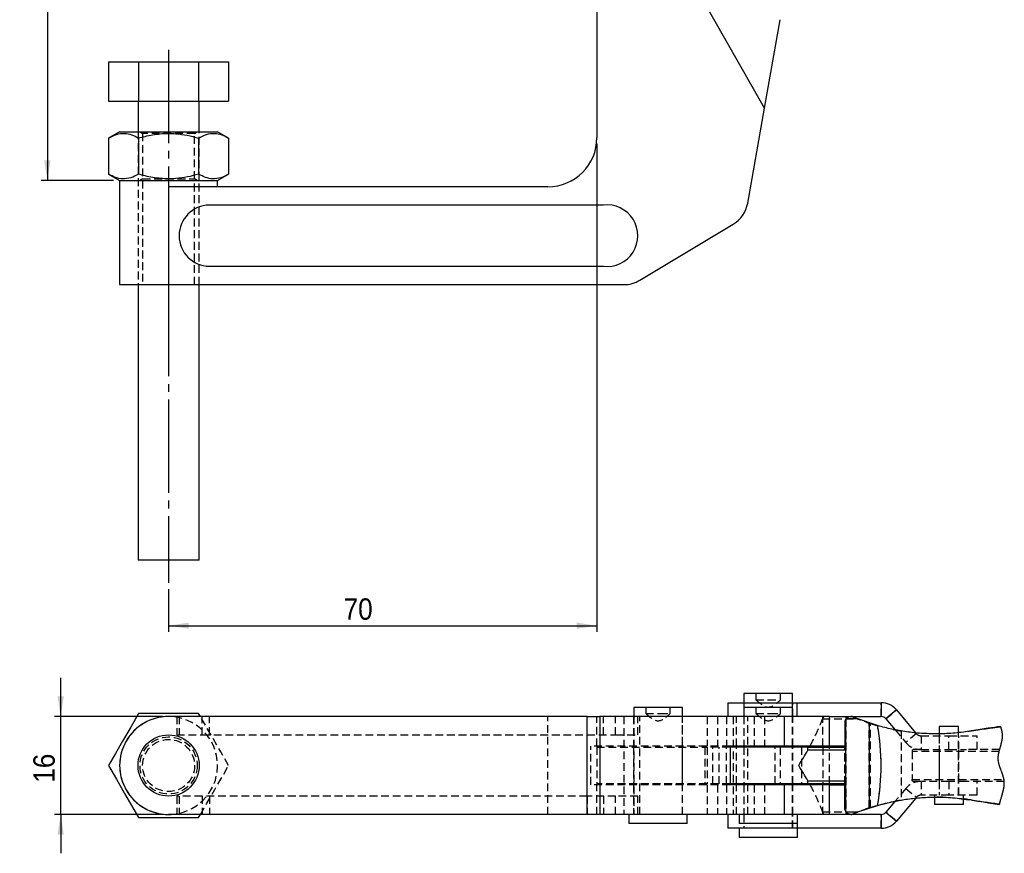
# Model space of a CAD drawing. Extents: x 33 to 398, y 17 to 289.
# Tile 1 of 3: x 33 to 194, y 17 to 154. Entities that reach past the tile are written whole.
import ezdxf

# ---------------------------------------------------------------- set-up
doc = ezdxf.new("R2010")
doc.units = 0
for name, pattern in [('SLD-MISTA-LONGA', [19.05, 15.24, -1.27, 1.27, -1.27]), ('SLD-SÓLIDA', [0]), ('SLD-TRACEJADA', [1.905, 1.27, -0.635])]:
    doc.linetypes.add(name, pattern=pattern)
doc.layers.get('0').update_dxf_attribs({"linetype": 'CONTINUOUS'})
doc.styles.add('SLDTEXTSTYLE0', font='GOTHIC.TTF', dxfattribs={"width": 0.913})
doc.dimstyles.new('SLDDIMSTYLE0', dxfattribs={"dimtxt": 3.5, "dimasz": 3.302, "dimexe": 0, "dimexo": 0.0625, "dimgap": 0.875, "dimtad": 1, "dimrnd": 1e-09, "dimzin": 12, "dimtxsty": 'SLDTEXTSTYLE0', "dimsah": 1, "dimcen": 0.09, "dimazin": 3, "dimtfac": 1, "dimtofl": 0, "dimtmove": 0, "dimatfit": 3, "dimtolj": 1, "dimtzin": 12})
doc.dimstyles.new('SLDDIMSTYLE2', dxfattribs={"dimtxt": 3.5, "dimasz": 3.302, "dimexe": 0, "dimexo": 0.0625, "dimgap": 0.875, "dimtad": 1, "dimdec": 3, "dimrnd": 1e-09, "dimzin": 12, "dimtxsty": 'SLDTEXTSTYLE0', "dimsah": 1, "dimcen": 0.09, "dimazin": 3, "dimtfac": 1, "dimtdec": 3, "dimtofl": 0, "dimtmove": 0, "dimatfit": 3, "dimtolj": 1, "dimtzin": 12})
doc.dimstyles.new('SLDDIMSTYLE3', dxfattribs={"dimtxt": 3.5, "dimasz": 3.302, "dimexe": 0, "dimexo": 0.0625, "dimgap": 0.875, "dimtad": 1, "dimrnd": 1e-09, "dimzin": 12, "dimtxsty": 'SLDTEXTSTYLE0', "dimsah": 1, "dimcen": 0.09, "dimazin": 3, "dimtfac": 1, "dimtmove": 0, "dimatfit": 3, "dimtolj": 1, "dimtzin": 12})

# ---------------------------------------------------------------- blocks, each defined once
blk = doc.blocks.new('*D1')
for p, q in [((48.49, 212.3), (36.67, 212.3)), ((37.67, 212.3), (37.67, 127.3)), ((48.49, 127.3), (36.67, 127.3))]:
    blk.add_line(p, q)
for points in [[(37.67, 212.3), (37.17, 209), (38.18, 209)], [(37.67, 127.3), (38.18, 130.61), (37.17, 130.61)]]:
    blk.add_solid(points)
at = {"insert": (33.2, 167.67, 0.1), "char_height": 3.5, "attachment_point": 1, "rotation": 90, "style": 'SLDTEXTSTYLE0'}
blk.add_mtext('85', dxfattribs=at)
blk = doc.blocks.new('*D3')
for p, q in [((127.49, 133.3), (127.49, 53.57)), ((57.49, 60.57), (57.49, 53.57)), ((57.49, 54.57), (127.49, 54.57))]:
    blk.add_line(p, q)
for points in [[(57.49, 54.57), (60.79, 54.07), (60.79, 55.08)], [(127.49, 54.57), (124.19, 55.08), (124.19, 54.07)]]:
    blk.add_solid(points)
at = {"insert": (86.09, 59.04, 0.1), "char_height": 3.5, "attachment_point": 1, "style": 'SLDTEXTSTYLE0'}
blk.add_mtext('70', dxfattribs=at)
blk = doc.blocks.new('*D9')
for p, q in [((39.85, 39.73), (39.85, 46.08)), ((56.49, 39.73), (38.85, 39.73)), ((39.85, 23.73), (39.85, 39.73)), ((56.49, 23.73), (38.85, 23.73)), ((39.85, 23.73), (39.85, 17.38))]:
    blk.add_line(p, q)
for points in [[(39.85, 39.73), (40.36, 43.03), (39.34, 43.03)], [(39.85, 23.73), (39.34, 20.43), (40.36, 20.43)]]:
    blk.add_solid(points)
at = {"insert": (35.38, 28.91, 3.6), "char_height": 3.5, "attachment_point": 1, "rotation": 90, "style": 'SLDTEXTSTYLE0'}
blk.add_mtext('16', dxfattribs=at)

msp = doc.modelspace()

# ---------------------------------------------------------------- linework, layer by layer
at = {"color": 7, "linetype": 'SLD-SÓLIDA'}
for p, q in [((127.4896, 187.3036), (127.4896, 134.3036)), ((154.8726, 139.1478), (127.4896, 187.3036)), ((154.8726, 139.1478), (157.4211, 153.6009)), ((47.6746, 146.7036), (47.6746, 140.3036)), ((47.6746, 146.7036), (52.5821, 146.7036)), ((52.5821, 146.7036), (52.5821, 140.3036)), ((52.5821, 146.7036), (62.397, 146.7036)), ((62.397, 146.7036), (62.397, 140.3036)), ((62.397, 146.7036), (67.3045, 146.7036)), ((67.3045, 146.7036), (67.3045, 140.3036)), ((47.6746, 140.3036), (52.5821, 140.3036)), ((52.4896, 140.3036), (52.4896, 135.3036)), ((52.5821, 140.3036), (62.397, 140.3036)), ((62.397, 140.3036), (67.3045, 140.3036)), ((62.4896, 135.3036), (62.4896, 140.3036)), ((152.1362, 123.6286), (154.8726, 139.1478)), ((49.4896, 135.3036), (47.6746, 134.2557)), ((49.4896, 135.3036), (65.4896, 135.3036)), ((67.3045, 134.2557), (65.4896, 135.3036)), ((47.6746, 134.2557), (47.6746, 128.3515)), ((52.5821, 134.2557), (52.5821, 128.3515)), ((62.397, 134.2557), (62.397, 128.3515)), ((67.3045, 134.2557), (67.3045, 128.3515)), ((47.6746, 128.3515), (49.4896, 127.3036)), ((49.4896, 127.3036), (49.4896, 110.3036)), ((49.4896, 127.3036), (65.4896, 127.3036)), ((49.4896, 127.3036), (57.4896, 127.3036)), ((57.4896, 127.3036), (65.4896, 127.3036)), ((65.4896, 127.3036), (67.3045, 128.3515)), ((65.4896, 126.3036), (65.4896, 127.3036)), ((57.4896, 126.3036), (57.4896, 110.3036)), ((119.4896, 126.3036), (57.4896, 126.3036)), ((128.5556, 123.3036), (64.1506, 123.3036)), ((134.4872, 111.0178), (149.7873, 120.211)), ((64.1506, 113.3036), (128.5556, 113.3036)), ((49.4896, 110.3036), (57.4896, 110.3036)), ((52.4896, 110.3036), (52.4896, 65.3036)), ((57.4896, 110.3036), (131.912, 110.3036)), ((62.4896, 65.3036), (62.4896, 110.3036)), ((62.4896, 65.3036), (52.4896, 65.3036)), ((151.5208, 43.481), (151.5208, 41.981)), ((159.4583, 43.481), (151.5208, 43.481)), ((159.4583, 41.981), (159.4583, 43.481)), ((148.8896, 41.981), (148.8896, 39.731)), ((148.8896, 41.981), (160.2224, 41.981)), ((160.2224, 39.731), (160.2224, 41.981)), ((160.2224, 41.981), (173.9624, 41.981)), ((173.9624, 41.981), (173.9624, 39.731)), ((133.5208, 41.231), (133.5208, 39.731)), ((141.4583, 41.231), (133.5208, 41.231)), ((141.4583, 39.731), (141.4583, 41.231)), ((151.5208, 41.231), (151.5208, 39.731)), ((159.4583, 41.231), (151.5208, 41.231)), ((159.4583, 39.731), (159.4583, 41.231)), ((176.452, 40.8201), (174.7284, 39.3738)), ((176.452, 40.8201), (179.5876, 37.0832)), ((62.397, 40.231), (52.5821, 40.231)), ((125.8965, 39.731), (57.4896, 39.731)), ((62.6857, 39.731), (62.397, 40.231)), ((125.8965, 23.731), (125.8965, 39.731)), ((125.8965, 39.731), (127.967, 39.731)), ((127.967, 39.731), (127.967, 23.731)), ((158.0777, 39.731), (127.967, 39.731)), ((158.0777, 39.731), (158.0777, 34.881)), ((165.4896, 39.731), (158.0777, 39.731)), ((165.4896, 34.881), (165.4896, 39.731)), ((165.4896, 39.731), (173.9624, 39.731)), ((167.9896, 38.731), (167.9896, 34.731)), ((170.1662, 39.331), (168.1896, 39.331)), ((170.1662, 39.331), (169.3784, 39.6523)), ((173.3592, 38.2483), (170.1662, 39.331)), ((174.7284, 39.3738), (176.2427, 37.5691)), ((183.4388, 38.081), (183.4388, 36.9147)), ((186.6138, 38.081), (183.4388, 38.081)), ((186.6138, 37.109), (186.6138, 38.081)), ((188.1817, 37.2845), (188.1817, 37.2845)), ((158.0777, 34.881), (149.2551, 34.881)), ((149.2551, 34.881), (149.2551, 28.581)), ((161.9612, 34.731), (149.2551, 34.731)), ((151.5208, 34.881), (151.5208, 34.731)), ((165.4896, 34.881), (158.0777, 34.881)), ((159.4583, 34.731), (159.4583, 34.881)), ((161.9612, 34.231), (161.9612, 34.731)), ((161.9612, 34.731), (167.9896, 34.731)), ((167.9896, 34.231), (161.9612, 34.231)), ((167.9897, 34.881), (165.4896, 34.881)), ((167.9895, 34.731), (167.9895, 34.881)), ((167.9896, 34.231), (167.9896, 34.731)), ((161.9612, 28.731), (161.9612, 29.231)), ((161.9612, 29.231), (167.9896, 29.231)), ((167.9896, 29.231), (167.9896, 28.731)), ((161.9612, 28.731), (149.2551, 28.731)), ((158.0777, 28.581), (149.2551, 28.581)), ((151.5208, 28.731), (151.5208, 28.581)), ((158.0777, 28.581), (158.0777, 23.731)), ((165.4896, 28.581), (158.0777, 28.581)), ((159.4583, 28.581), (159.4583, 28.731)), ((167.9896, 28.731), (161.9612, 28.731)), ((165.4896, 23.731), (165.4896, 28.581)), ((165.4896, 28.581), (167.9897, 28.581)), ((167.9895, 28.581), (167.9895, 28.731)), ((167.9896, 24.731), (167.9896, 28.731)), ((176.1926, 25.8332), (174.7284, 24.0882)), ((179.595, 26.3877), (176.452, 22.642)), ((182.6513, 26.554), (182.6513, 25.381)), ((187.4013, 25.381), (187.4013, 26.2614)), ((188.7774, 26.0829), (188.7774, 26.0829)), ((170.1662, 24.131), (173.3592, 25.2138)), ((187.4013, 25.381), (182.6513, 25.381)), ((52.5821, 23.231), (62.397, 23.231)), ((125.8965, 23.731), (57.4896, 23.731)), ((62.397, 23.231), (62.6857, 23.731)), ((127.967, 23.731), (125.8965, 23.731)), ((158.0777, 23.731), (127.967, 23.731)), ((132.7271, 23.731), (132.7271, 22.231)), ((142.2521, 22.231), (142.2521, 23.731)), ((148.8896, 23.731), (148.8896, 21.481)), ((150.7271, 23.731), (150.7271, 22.231)), ((165.4896, 23.731), (158.0777, 23.731)), ((160.2521, 22.231), (160.2521, 23.731)), ((173.9624, 23.731), (165.4896, 23.731)), ((168.1896, 24.131), (170.1662, 24.131)), ((169.3784, 23.8097), (170.1662, 24.131)), ((173.9624, 23.731), (173.9624, 21.481)), ((174.7284, 24.0882), (176.452, 22.642)), ((142.2521, 22.231), (132.7271, 22.231)), ((160.2224, 21.481), (148.8896, 21.481)), ((160.2521, 22.231), (150.7271, 22.231)), ((150.7271, 21.481), (150.7271, 19.981)), ((160.2224, 22.231), (160.2224, 21.481)), ((173.9624, 21.481), (160.2224, 21.481)), ((160.2521, 19.981), (160.2521, 21.481)), ((160.2521, 19.981), (150.7271, 19.981))]:
    msp.add_line(p, q, dxfattribs=at)
at = {"linetype": 'SLD-MISTA-LONGA'}
msp.add_line((57.4896, 148.6735), (57.4896, 61.5739), dxfattribs=at)
at = {"color": 7, "linetype": 'SLD-TRACEJADA'}
for p, q in [((52.4896, 135.3036), (52.4896, 110.3036)), ((52.8163, 135.3036), (53.2396, 135.0072)), ((61.7396, 135.0072), (62.1628, 135.3036)), ((62.4896, 110.3036), (62.4896, 135.3036)), ((61.7396, 135.0072), (53.2396, 135.0072)), ((53.2396, 135.0072), (53.2396, 127.6)), ((61.7396, 127.6), (61.7396, 135.0072)), ((53.2396, 127.6), (52.8163, 127.3036)), ((53.2396, 127.6), (61.7396, 127.6)), ((53.2396, 127.3036), (53.2396, 110.3036)), ((62.1628, 127.3036), (61.7396, 127.6)), ((61.7396, 110.3036), (61.7396, 127.3036)), ((57.4896, 126.3036), (57.4896, 110.3036)), ((153.4896, 43.481), (153.4896, 42.481)), ((157.4896, 42.481), (157.4896, 43.481)), ((151.4896, 41.981), (151.4896, 39.731)), ((151.5208, 41.981), (151.5208, 41.231)), ((153.4896, 42.481), (155.4896, 42.481)), ((155.4896, 42.481), (157.4896, 42.481)), ((159.4583, 41.231), (159.4583, 41.981)), ((159.4896, 39.731), (159.4896, 41.981)), ((173.9624, 39.731), (173.9624, 41.981)), ((135.4896, 41.231), (135.4896, 40.231)), ((139.4896, 40.231), (139.4896, 41.231)), ((153.4896, 41.231), (153.4896, 40.231)), ((157.4896, 40.231), (157.4896, 41.231)), ((174.7284, 39.3738), (176.452, 40.8201)), ((58.8354, 39.731), (58.8354, 36.731)), ((59.21, 39.731), (59.21, 36.731)), ((62.9865, 36.731), (62.9865, 39.731)), ((64.1506, 36.731), (64.1506, 39.731)), ((119.4896, 23.731), (119.4896, 39.731)), ((125.8965, 36.731), (125.8965, 39.731)), ((127.4896, 34.881), (127.4896, 39.731)), ((128.5556, 36.731), (128.5556, 39.731)), ((130.5486, 36.731), (130.5486, 39.731)), ((131.912, 39.731), (131.912, 23.731)), ((133.4896, 39.731), (133.4896, 34.881)), ((133.5208, 39.731), (133.5208, 23.731)), ((134.1765, 36.731), (134.1765, 39.731)), ((134.4872, 23.731), (134.4872, 39.731)), ((135.4896, 40.231), (137.804, 40.231)), ((137.804, 40.231), (139.4896, 40.231)), ((141.4583, 23.731), (141.4583, 39.731)), ((141.4896, 34.881), (141.4896, 39.731)), ((145.4896, 39.731), (145.4896, 34.881)), ((145.4897, 39.731), (145.4897, 34.881)), ((147.1972, 39.731), (147.1972, 34.881)), ((148.6909, 39.731), (148.6909, 34.881)), ((148.6909, 39.731), (148.6909, 34.881)), ((149.7873, 39.731), (149.7873, 23.731)), ((150.2916, 34.881), (150.2916, 39.731)), ((151.4896, 39.731), (151.4896, 34.881)), ((151.5208, 39.731), (151.5208, 34.881)), ((152.1362, 23.731), (152.1362, 39.731)), ((153.1972, 39.731), (153.1972, 34.881)), ((153.4896, 40.231), (155.804, 40.231)), ((154.8726, 39.731), (154.8726, 34.731)), ((155.804, 40.231), (157.4896, 40.231)), ((159.4583, 34.881), (159.4583, 39.731)), ((159.4896, 34.881), (159.4896, 39.731)), ((164.5704, 39.731), (164.3687, 39.331)), ((164.3687, 39.331), (170.1662, 39.331)), ((164.426, 34.881), (164.426, 39.731)), ((168.0134, 38.948), (167.9915, 38.7537)), ((168.0134, 38.948), (168.0134, 34.731)), ((168.1896, 24.131), (168.1896, 39.331)), ((168.1897, 39.3311), (168.1897, 24.1309)), ((169.3784, 39.6523), (169.3785, 39.6523)), ((169.3784, 39.6523), (170.1662, 39.331)), ((171.9896, 38.6708), (171.9896, 24.7913)), ((171.9896, 38.6708), (171.9896, 38.6708)), ((171.9896, 24.7913), (171.9896, 38.6708)), ((172.1896, 24.8568), (172.1896, 38.6052)), ((176.2427, 37.5691), (177.9857, 35.492)), ((177.2167, 37.3766), (177.2167, 26.0854)), ((179.5876, 37.0832), (179.7093, 36.9382)), ((186.6138, 26.881), (186.6138, 37.109)), ((58.8354, 36.731), (62.9865, 36.731)), ((62.9865, 36.731), (125.8965, 36.731)), ((125.8965, 36.731), (130.5486, 36.731)), ((130.5486, 36.731), (134.1765, 36.731)), ((179.7093, 36.9382), (177.9857, 35.492)), ((180.4753, 36.581), (180.4753, 34.331)), ((180.4753, 36.581), (185.0263, 36.581)), ((182.9896, 36.8973), (182.9896, 36.8973)), ((183.4263, 36.581), (183.4263, 34.331)), ((183.4388, 36.9147), (183.4388, 26.881)), ((185.0263, 34.331), (185.0263, 36.581)), ((185.0263, 36.581), (189.6263, 36.581)), ((186.6263, 34.331), (186.6263, 36.581)), ((189.6263, 34.331), (189.6263, 36.581)), ((149.2551, 34.881), (126.5214, 34.881)), ((126.5214, 28.581), (126.5214, 34.881)), ((127.4896, 34.881), (127.4896, 34.731)), ((127.4896, 34.731), (127.4896, 28.731)), ((127.4896, 34.731), (145.4896, 34.731)), ((133.4896, 34.731), (133.4896, 28.731)), ((141.4896, 28.731), (141.4896, 34.731)), ((145.1279, 34.731), (145.1279, 28.731)), ((149.2551, 34.731), (145.4896, 34.731)), ((145.4896, 34.731), (145.4896, 28.731)), ((146.4627, 28.731), (146.4627, 34.731)), ((147.4896, 28.731), (147.4896, 34.731)), ((148.6909, 28.731), (148.6909, 34.731)), ((150.2915, 28.731), (150.2915, 34.731)), ((151.4896, 34.731), (151.4896, 28.731)), ((151.5208, 34.731), (151.5208, 28.731)), ((156.6367, 28.731), (156.6367, 34.731)), ((157.4211, 34.731), (157.4211, 28.731)), ((159.4583, 28.731), (159.4583, 34.731)), ((159.4896, 28.731), (159.4896, 34.731)), ((160.9396, 34.731), (160.9396, 28.731)), ((164.4259, 34.731), (164.4259, 28.731)), ((165.4896, 28.731), (165.4896, 34.731)), ((167.9895, 28.731), (167.9895, 34.731)), ((168.0134, 34.731), (167.9896, 34.731)), ((167.9897, 28.581), (167.9897, 34.881)), ((179.0263, 34.231), (179.1263, 34.331)), ((179.0263, 34.231), (179.0263, 34.0436)), ((179.0263, 34.0436), (179.0263, 29.4185)), ((193.2478, 34.0436), (179.0263, 34.0436)), ((180.4753, 34.331), (179.1263, 34.331)), ((180.4753, 34.331), (185.0263, 34.331)), ((183.4263, 34.331), (183.4263, 29.131)), ((185.0263, 34.331), (187.9236, 34.331)), ((186.6263, 29.131), (186.6263, 34.331)), ((193.3226, 34.331), (187.9236, 34.331)), ((167.9896, 29.231), (167.9896, 28.731)), ((179.0263, 29.4185), (194.0301, 29.4185)), ((179.0263, 29.231), (179.0263, 29.4185)), ((179.1263, 29.131), (179.0263, 29.231)), ((180.4753, 29.131), (179.1263, 29.131)), ((180.4753, 29.131), (180.4753, 26.881)), ((185.0263, 29.131), (180.4753, 29.131)), ((183.4263, 29.131), (183.4263, 26.881)), ((185.0263, 29.131), (185.0263, 26.881)), ((187.9236, 29.131), (185.0263, 29.131)), ((186.6263, 26.881), (186.6263, 29.131)), ((194.0676, 29.131), (187.9236, 29.131)), ((189.6263, 26.881), (189.6263, 29.131)), ((149.2551, 28.581), (126.5214, 28.581)), ((145.4896, 28.731), (127.4896, 28.731)), ((127.4896, 28.731), (127.4896, 28.581)), ((127.4896, 23.731), (127.4896, 28.581)), ((133.4896, 28.581), (133.4896, 23.731)), ((141.4896, 23.731), (141.4896, 28.581)), ((149.2551, 28.731), (145.4896, 28.731)), ((145.4896, 28.581), (145.4896, 23.731)), ((145.4897, 28.581), (145.4897, 23.731)), ((147.1972, 28.581), (147.1972, 23.731)), ((148.6909, 28.581), (148.6909, 23.731)), ((148.6909, 28.581), (148.6909, 23.731)), ((150.2916, 23.731), (150.2916, 28.581)), ((151.4896, 28.581), (151.4896, 23.731)), ((151.5208, 28.581), (151.5208, 23.731)), ((153.1972, 28.581), (153.1972, 23.731)), ((154.8726, 28.731), (154.8726, 23.731)), ((159.4583, 23.731), (159.4583, 28.581)), ((159.4896, 23.731), (159.4896, 28.581)), ((164.426, 23.731), (164.426, 28.581)), ((167.9896, 28.731), (168.0134, 28.731)), ((168.0134, 24.5141), (168.0134, 28.731)), ((177.9857, 27.9701), (176.1926, 25.8332)), ((177.9857, 27.9701), (179.7093, 26.5238)), ((62.9865, 26.731), (58.8354, 26.731)), ((58.8354, 26.731), (58.8354, 23.731)), ((59.21, 26.731), (59.21, 23.731)), ((125.8965, 26.731), (62.9865, 26.731)), ((62.9865, 26.731), (62.9865, 23.731)), ((64.1506, 26.731), (64.1506, 23.731)), ((130.5486, 26.731), (125.8965, 26.731)), ((125.8965, 26.731), (125.8965, 23.731)), ((128.5556, 26.731), (128.5556, 23.731)), ((134.1765, 26.731), (130.5486, 26.731)), ((130.5486, 23.731), (130.5486, 26.731)), ((134.1765, 23.731), (134.1765, 26.731)), ((177.2167, 26.0854), (177.5211, 26.1236)), ((179.7093, 26.5238), (179.595, 26.3877)), ((185.0263, 26.881), (180.4753, 26.881)), ((182.6513, 26.881), (182.6513, 26.554)), ((182.9896, 26.5648), (182.9896, 26.5648)), ((189.6263, 26.881), (185.0263, 26.881)), ((187.0163, 26.3028), (188.7774, 26.0829)), ((187.4013, 26.2614), (187.4013, 26.881)), ((171.9896, 24.7913), (171.9896, 24.7913)), ((151.4896, 23.731), (151.4896, 21.481)), ((151.5208, 23.731), (151.5208, 21.481)), ((159.4583, 21.481), (159.4583, 23.731)), ((159.4896, 21.481), (159.4896, 23.731)), ((160.2224, 23.731), (160.2224, 22.231)), ((164.5704, 23.731), (164.3687, 24.131)), ((164.3687, 24.131), (170.1662, 24.131)), ((170.1662, 24.131), (169.3784, 23.8097)), ((169.3785, 23.8097), (169.3784, 23.8097)), ((173.9624, 21.481), (173.9624, 23.731)), ((176.452, 22.642), (174.7284, 24.0882))]:
    msp.add_line(p, q, dxfattribs=at)
at = {"color": 8, "linetype": 'SLD-SÓLIDA'}
for p, q in [((168.1897, 39.731), (168.1897, 39.3311)), ((168.1897, 24.1309), (168.1897, 23.731))]:
    msp.add_line(p, q, dxfattribs=at)
at = {"color": 7, "linetype": 'SLD-SÓLIDA', "flags": 128}
for points in [[(52.5821, 40.231), (51.2968, 38.0048), (49.9539, 35.6788), (48.8124, 33.7018), (47.6746, 31.731)], [(193.3039, 25.3786), (193.3043, 25.3809), (193.3126, 25.4226), (193.3212, 25.4643), (193.3307, 25.5092), (193.3405, 25.5541), (193.3506, 25.5991), (193.361, 25.6441), (193.3717, 25.6891), (193.3826, 25.7341), (193.3937, 25.7791), (193.4051, 25.8242), (193.4197, 25.8808), (193.4346, 25.9375), (193.4498, 25.9943), (193.4653, 26.051), (193.4811, 26.1078), (193.5015, 26.1802), (193.5222, 26.2527), (193.5432, 26.3252), (193.5645, 26.3977), (193.5859, 26.4702), (193.6074, 26.5428), (193.6291, 26.6154), (193.6507, 26.688), (193.6724, 26.7606), (193.694, 26.8332), (193.7155, 26.9058), (193.7368, 26.9784), (193.7579, 27.0511), (193.7788, 27.1237), (193.795, 27.1807), (193.811, 27.2378), (193.8267, 27.2948), (193.8422, 27.3518), (193.8575, 27.4089), (193.8724, 27.4659), (193.887, 27.5229), (193.8989, 27.5703), (193.9105, 27.6176), (193.9218, 27.665), (193.9329, 27.7124), (193.9437, 27.7597), (193.9541, 27.807), (193.9637, 27.8516), (193.973, 27.8962), (193.982, 27.9408), (193.9906, 27.9854), (193.999, 28.0299), (194.0069, 28.0745), (194.0146, 28.119), (194.0218, 28.1635), (194.0287, 28.208), (194.0353, 28.2524), (194.0401, 28.2873), (194.0447, 28.3223), (194.049, 28.3571), (194.0531, 28.392), (194.0569, 28.4269), (194.0606, 28.4639), (194.064, 28.5008), (194.0671, 28.5378), (194.0699, 28.5747), (194.0723, 28.6116), (194.0744, 28.6485), (194.0761, 28.6832), (194.0775, 28.718), (194.0785, 28.7527), (194.0792, 28.7874), (194.0796, 28.8221), (194.0797, 28.8568), (194.0794, 28.8914), (194.0787, 28.9261), (194.0778, 28.9607), (194.0764, 28.9953), (194.0748, 29.0292), (194.0727, 29.0632), (194.0704, 29.0971), (194.0676, 29.131), (194.0647, 29.1633), (194.0614, 29.1955), (194.0578, 29.2278), (194.0539, 29.26), (194.0496, 29.2922), (194.0452, 29.3238), (194.0404, 29.3554), (194.0354, 29.3869), (194.0301, 29.4185), (194.0242, 29.452), (194.018, 29.4855), (194.0115, 29.519), (194.0047, 29.5525), (193.9976, 29.586), (193.9903, 29.6194), (193.9813, 29.6589), (193.9719, 29.6982), (193.9622, 29.7376), (193.9522, 29.777), (193.9416, 29.8171), (193.9307, 29.8572), (193.9196, 29.8973), (193.9081, 29.9374), (193.8963, 29.9775), (193.8842, 30.0175), (193.8719, 30.0576), (193.8582, 30.1012), (193.8442, 30.1449), (193.8299, 30.1886), (193.8154, 30.2322), (193.8007, 30.2758), (193.781, 30.333), (193.7611, 30.39), (193.7408, 30.4471), (193.7187, 30.5082), (193.6964, 30.5693), (193.6739, 30.6304), (193.6512, 30.6915), (193.6284, 30.7526), (193.5902, 30.8543), (193.5519, 30.9561), (193.5138, 31.0578), (193.4915, 31.1177), (193.4694, 31.1777), (193.4474, 31.2376), (193.4257, 31.2976), (193.4075, 31.3485), (193.3896, 31.3994), (193.3719, 31.4503), (193.3545, 31.5012), (193.3374, 31.5521), (193.3206, 31.603), (193.3077, 31.6431), (193.295, 31.6831), (193.2825, 31.7231), (193.2703, 31.7632), (193.2584, 31.8033), (193.2467, 31.8433), (193.2354, 31.8834), (193.2244, 31.9235), (193.2136, 31.9636), (193.2032, 32.0038), (193.1932, 32.0439), (193.1835, 32.0841), (193.1747, 32.122), (193.1662, 32.1599), (193.1581, 32.1978), (193.1503, 32.2357), (193.1429, 32.2736), (193.1366, 32.3081), (193.1305, 32.3425), (193.1247, 32.377), (193.1193, 32.4114), (193.1143, 32.4459), (193.1096, 32.4798), (193.1053, 32.5137), (193.1014, 32.5476), (193.0978, 32.5815), (193.0949, 32.6119), (193.0923, 32.6422), (193.0901, 32.6725), (193.0881, 32.7029), (193.0864, 32.7332), (193.085, 32.7636), (193.084, 32.794), (193.0832, 32.8244), (193.0828, 32.8592), (193.0827, 32.894), (193.083, 32.9288), (193.0836, 32.9636), (193.0847, 32.9984), (193.086, 33.0333), (193.0878, 33.0681), (193.0897, 33.1001), (193.0918, 33.1321), (193.0943, 33.1641), (193.097, 33.1961), (193.1, 33.2281), (193.1033, 33.2602), (193.1071, 33.2952), (193.1112, 33.3301), (193.1157, 33.3651), (193.1204, 33.4001), (193.1253, 33.4352), (193.1306, 33.4702), (193.1361, 33.5052), (193.1424, 33.5438), (193.1491, 33.5824), (193.156, 33.621), (193.1632, 33.6596), (193.1707, 33.6982), (193.1794, 33.7413), (193.1883, 33.7845), (193.1976, 33.8276), (193.2071, 33.8708), (193.2169, 33.914), (193.227, 33.9571), (193.2373, 34.0004), (193.2478, 34.0436), (193.2622, 34.101), (193.2768, 34.1585), (193.2918, 34.216), (193.3071, 34.2735), (193.3226, 34.331), (193.3427, 34.4042), (193.3631, 34.4774), (193.3836, 34.5506), (193.4044, 34.6238), (193.4253, 34.6971), (193.4462, 34.7703), (193.4671, 34.8436), (193.4861, 34.9108), (193.5051, 34.9779), (193.5238, 35.0451), (193.5423, 35.1123), (193.5606, 35.1795), (193.5785, 35.2467), (193.5933, 35.3031), (193.6078, 35.3595), (193.622, 35.4159), (193.6358, 35.4723), (193.6464, 35.5166), (193.6567, 35.561), (193.6668, 35.6053), (193.6766, 35.6496), (193.6851, 35.6891), (193.6934, 35.7286), (193.7014, 35.7682), (193.7091, 35.8077), (193.7166, 35.8472), (193.7238, 35.8867), (193.7307, 35.9263), (193.7373, 35.9657), (193.7437, 36.0065), (193.7498, 36.0472), (193.7556, 36.0879), (193.761, 36.1286), (193.766, 36.1693), (193.7697, 36.2012), (193.7731, 36.2332), (193.7763, 36.2651), (193.7792, 36.2971), (193.7819, 36.329), (193.7842, 36.3609), (193.7864, 36.3928), (193.7882, 36.4248), (193.7897, 36.4566), (193.791, 36.4885), (193.792, 36.5198), (193.7926, 36.5511), (193.793, 36.5824), (193.7931, 36.6137), (193.7928, 36.6456), (193.7922, 36.6774), (193.7914, 36.7092), (193.7901, 36.741), (193.7886, 36.7728), (193.7867, 36.804), (193.7845, 36.8353), (193.782, 36.8665), (193.7791, 36.8977), (193.7759, 36.9295), (193.7724, 36.9613), (193.7685, 36.9931), (193.7644, 37.0249), (193.7599, 37.0566), (193.7551, 37.0884), (193.7501, 37.1202), (193.7441, 37.1555), (193.7379, 37.1908), (193.7313, 37.2262), (193.7243, 37.2615), (193.7171, 37.2968), (193.7095, 37.3321), (193.7017, 37.3674), (193.6936, 37.4027), (193.6848, 37.4396), (193.6757, 37.4765), (193.6664, 37.5135), (193.6567, 37.5504), (193.6468, 37.5873), (193.6367, 37.6242), (193.6242, 37.6684), (193.6115, 37.7127), (193.5984, 37.7569), (193.585, 37.8011), (193.5713, 37.8453), (193.5577, 37.8887), (193.5438, 37.9321), (193.5298, 37.9755), (193.5155, 38.0189), (193.515, 38.0204), (193.5001, 38.065), (193.4851, 38.1096)], [(47.6746, 31.731), (48.9599, 29.5048), (50.3028, 27.1788), (51.4442, 25.2018), (52.5821, 23.231)]]:
    msp.add_lwpolyline(points, dxfattribs=at)
at = {"color": 7, "linetype": 'SLD-TRACEJADA', "flags": 128}
for points in [[(67.3045, 31.731), (66.0192, 33.9572), (64.6763, 36.2832), (63.5349, 38.2603), (62.6857, 39.731)], [(62.6857, 23.731), (63.6823, 25.4572), (65.0253, 27.7832), (66.1667, 29.7603), (67.3045, 31.731)]]:
    msp.add_lwpolyline(points, dxfattribs=at)
at = {"color": 7, "linetype": 'SLD-SÓLIDA'}
msp.add_circle((57.4896, 31.731), 5, dxfattribs=at)
at = {"color": 7, "linetype": 'SLD-TRACEJADA'}
for radius in [4.6733, 4.25]:
    msp.add_circle((57.4896, 31.731), radius, dxfattribs=at)
at = {"color": 7, "linetype": 'SLD-SÓLIDA'}
for centre, radius, start, end in [((119.4896, 134.3036), 8, 270, 0), ((64.2104, 118.3036), 5.0004, 90.68487, 269.31513), ((129.1422, 118.3036), 5.0343, 263.308883, 96.691117), ((147.2121, 124.4969), 5, 301, 350), ((131.912, 115.3036), 5, 270, 301), ((173.9624, 38.731), 3.25, 39.999973, 90.000009), ((57.4896, 31.731), 8, 89.999973, 270.000027), ((173.9623, 38.731), 1, 40.000165, 89.999767), ((136.8323, 31.731), 37.1037, 349.88358, 10.11642), ((173.9623, 24.731), 1, 270.000233, 319.999835), ((173.9624, 24.731), 3.25, 269.999991, 320.000027)]:
    msp.add_arc(centre, radius, start, end, dxfattribs=at)
at = {"color": 7, "linetype": 'SLD-TRACEJADA'}
for centre, radius, start, end in [((57.4896, 31.731), 8, 90.000019, 179.999974), ((57.4896, 31.731), 8, 270.000027, 89.999973), ((168.9898, 38.731), 1.0002, 167.472687, 179.998764), ((168.9897, 38.731), 1, 67.114649, 89.999836), ((182.9894, 71.8966), 34.9993, 247.114523, 251.68229), ((136.8321, 31.731), 37.1039, 349.883631, 10.116369), ((180.4753, 37.581), 3.25, 219.999973, 270.000042), ((180.4753, 37.581), 1, 219.999898, 270.000148), ((57.4896, 31.731), 8, 180.000026, 269.999981), ((180.4753, 25.881), 3.25, 89.999958, 140.000027), ((180.4753, 25.881), 1, 89.999852, 140.000102), ((182.9894, -8.4345), 34.9993, 108.31771, 112.885477), ((168.9897, 24.731), 1, 270.000164, 292.885351)]:
    msp.add_arc(centre, radius, start, end, dxfattribs=at)
at = {"color": 7, "linetype": 'SLD-SÓLIDA'}
for points, knots in [([(47.6746, 134.2557), (48.1005, 134.475), (48.9616, 134.9183), (50.2375, 135.0805), (51.4571, 134.8425), (52.2048, 134.4525), (52.5821, 134.2557)], [0, 0, 0, 0, 0.26460508, 0.53494773, 0.765343, 1, 1, 1, 1]), ([(52.5821, 134.2557), (52.9382, 134.3535), (54.0994, 134.6721), (56.1371, 135.0234), (58.4647, 135.0365), (60.5653, 134.7422), (61.7842, 134.4185), (62.397, 134.2557)], [0, 0, 0, 0, 0.11125785, 0.36275068, 0.62031533, 0.80911449, 1, 1, 1, 1]), ([(62.397, 134.2557), (62.823, 134.475), (63.6841, 134.9183), (64.9599, 135.0805), (66.1795, 134.8425), (66.9272, 134.4525), (67.3045, 134.2557)], [0, 0, 0, 0, 0.26460504, 0.53494757, 0.76534311, 1, 1, 1, 1]), ([(52.5821, 128.3515), (52.1561, 128.1322), (51.295, 127.6889), (50.0192, 127.5267), (48.7996, 127.7648), (48.0519, 128.1547), (47.6746, 128.3515)], [0, 0, 0, 0, 0.26460507, 0.53494774, 0.76534301, 1, 1, 1, 1]), ([(62.397, 128.3515), (61.7904, 128.1903), (60.5716, 127.8663), (58.4923, 127.5737), (56.1589, 127.5815), (54.12, 127.9294), (52.9382, 128.2537), (52.5821, 128.3515)], [0, 0, 0, 0, 0.18896399, 0.37968238, 0.63081965, 0.88874257, 1, 1, 1, 1]), ([(67.3045, 128.3515), (66.8786, 128.1322), (66.0175, 127.6889), (64.7416, 127.5267), (63.522, 127.7648), (62.7743, 128.1547), (62.397, 128.3515)], [0, 0, 0, 0, 0.26460491, 0.53494788, 0.76534308, 1, 1, 1, 1]), ([(168.1896, 39.331), (168.1169, 39.2081), (168.006, 39.0204), (167.9938, 38.8053), (167.9896, 38.731)], [0, 0, 0, 0, 0.65492675, 1, 1, 1, 1]), ([(168.1896, 39.331), (168.2786, 39.4255), (168.4645, 39.6228), (168.8175, 39.7343), (169.1329, 39.7351), (169.2974, 39.6796), (169.3784, 39.6523)], [0, 0, 0, 0, 0.29133391, 0.60816515, 0.80672742, 1, 1, 1, 1]), ([(188.7774, 37.3791), (188.6481, 37.358), (187.6286, 37.1908), (185.7014, 36.968), (183.0733, 36.8653), (180.5389, 36.9546), (178.103, 37.2133), (175.7049, 37.6274), (174.136, 38.0426), (173.3592, 38.2483)], [0, 0, 0, 0, 0.02523498, 0.19909138, 0.37341915, 0.53162226, 0.68736433, 0.84520183, 1, 1, 1, 1]), ([(193.515, 38.0204), (193.0796, 37.9655), (191.8345, 37.8086), (190.1264, 37.5703), (188.7848, 37.3748), (188.251, 37.2949), (188.1817, 37.2845)], [0, 0, 0, 0, 0.24454416, 0.69924425, 0.96095709, 1, 1, 1, 1]), ([(193.5155, 38.0189), (193.1567, 37.9746), (191.3755, 37.7546), (189.5998, 37.4932), (188.1817, 37.2845)], [0, 0, 0, 0, 0.20141066, 1, 1, 1, 1]), ([(193.4851, 38.1096), (192.8126, 38.0123), (191.2409, 37.785), (189.6739, 37.5268), (188.7774, 37.3791)], [0, 0, 0, 0, 0.42786132, 1, 1, 1, 1]), ([(160.4743, 31.731), (160.479, 31.7385), (160.9951, 32.5593), (161.4803, 33.399), (161.9612, 34.231)], [0, 0, 0, 0, 0.00906138, 1, 1, 1, 1]), ([(161.9612, 29.231), (161.4803, 30.0631), (160.9951, 30.9028), (160.479, 31.7236), (160.4743, 31.731)], [0, 0, 0, 0, 0.99093862, 1, 1, 1, 1]), ([(173.3592, 25.2138), (174.7988, 25.5715), (176.9979, 26.1181), (180.0396, 26.4647), (182.5676, 26.5937), (185.2967, 26.5392), (187.2132, 26.2989), (188.1817, 26.1775)], [0, 0, 0, 0, 0.29699585, 0.45370788, 0.61292437, 0.80439788, 1, 1, 1, 1]), ([(173.4086, 25.2246), (173.5201, 25.2572), (174.0383, 25.4085), (174.986, 25.6467), (175.8286, 25.8208), (176.2563, 25.9091)], [0, 0, 0, 0, 0.11899895, 0.5527857, 1, 1, 1, 1]), ([(188.7774, 26.0829), (188.6482, 26.1046), (188.1807, 26.1833), (187.7089, 26.2307), (187.3674, 26.265)], [0, 0, 0, 0, 0.27626984, 1, 1, 1, 1]), ([(188.1817, 26.1775), (188.251, 26.1672), (189.8902, 25.9218), (191.6026, 25.6765), (193.2496, 25.4731), (193.3212, 25.4643)], [0, 0, 0, 0, 0.04051141, 0.95830907, 1, 1, 1, 1]), ([(188.7774, 26.0829), (189.7851, 25.9165), (191.2919, 25.6678), (192.8037, 25.4523), (193.3043, 25.3809)], [0, 0, 0, 0, 0.66882107, 1, 1, 1, 1]), ([(167.9896, 24.731), (168.0007, 24.6106), (168.0209, 24.3941), (168.1377, 24.2119), (168.1896, 24.131)], [0, 0, 0, 0, 0.55628429, 1, 1, 1, 1]), ([(169.3784, 23.8097), (169.2922, 23.7808), (169.1654, 23.7383), (168.896, 23.7231), (168.5664, 23.7902), (168.3084, 23.9793), (168.203, 24.1139), (168.1896, 24.131)], [0, 0, 0, 0, 0.20547515, 0.30210502, 0.61108795, 0.95051175, 1, 1, 1, 1])]:
    msp.add_open_spline(points, degree=3, knots=knots, dxfattribs=at)
at = {"color": 7, "linetype": 'SLD-TRACEJADA'}
for points, knots in [([(153.4896, 42.481), (154.1562, 41.8802), (155.4896, 40.6784), (156.8229, 41.8802), (157.4896, 42.481)], [0, 0, 0, 0, 0.49999998, 1, 1, 1, 1]), ([(135.4896, 40.231), (136.1562, 39.6302), (137.4896, 38.4284), (138.8229, 39.6302), (139.4896, 40.231)], [0, 0, 0, 0, 0.50000017, 1, 1, 1, 1]), ([(153.4896, 40.231), (154.1562, 39.6302), (155.4896, 38.4284), (156.8229, 39.6302), (157.4896, 40.231)], [0, 0, 0, 0, 0.49999998, 1, 1, 1, 1]), ([(162.3181, 34.881), (162.7049, 35.6187), (163.4643, 37.0671), (164.071, 38.5858), (164.3687, 39.331)], [0, 0, 0, 0, 0.50927878, 1, 1, 1, 1]), ([(168.0134, 38.948), (168.0017, 38.8778), (167.9897, 38.8057), (167.9896, 38.7329), (167.9896, 38.731)], [0, 0, 0, 0, 0.97408225, 1, 1, 1, 1]), ([(171.9896, 38.6708), (172.0596, 38.6478), (172.3286, 38.5594), (172.8127, 38.4061), (173.2305, 38.2877), (173.4466, 38.2265)], [0, 0, 0, 0, 0.1450146, 0.55765016, 1, 1, 1, 1]), ([(175.8882, 37.6318), (176.0431, 37.5977), (176.4836, 37.5007), (176.9283, 37.4255), (177.2167, 37.3766)], [0, 0, 0, 0, 0.35157385, 1, 1, 1, 1]), ([(162.3181, 28.581), (162.7049, 27.8434), (163.4643, 26.395), (164.071, 24.8763), (164.3687, 24.131)], [0, 0, 0, 0, 0.50927878, 1, 1, 1, 1]), ([(176.2563, 25.9091), (176.2886, 25.9161), (176.6068, 25.9848), (176.9281, 26.0378), (177.2167, 26.0854)], [0, 0, 0, 0, 0.10165233, 1, 1, 1, 1]), ([(184.3008, 26.5139), (183.8638, 26.5439), (183.3206, 26.5812), (182.7773, 26.5581), (182.6712, 26.5535)], [0, 0, 0, 0, 0.80465356, 1, 1, 1, 1]), ([(182.7038, 26.5528), (182.799, 26.5576), (183.27, 26.5814), (183.741, 26.5463), (184.1167, 26.5184)], [0, 0, 0, 0, 0.202318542, 1, 1, 1, 1]), ([(188.7774, 26.0829), (189.6449, 25.9399), (191.1517, 25.6915), (192.6628, 25.4718), (193.3039, 25.3786)], [0, 0, 0, 0, 0.57579671, 1, 1, 1, 1]), ([(168.0134, 24.5141), (168.0017, 24.5843), (167.9897, 24.6564), (167.9896, 24.7291), (167.9896, 24.731)], [0, 0, 0, 0, 0.97408225, 1, 1, 1, 1]), ([(168.0134, 24.5141), (168.0017, 24.5843), (167.9897, 24.6564), (167.9896, 24.7291), (167.9896, 24.731)], [0, 0, 0, 0, 0.97408225, 1, 1, 1, 1]), ([(171.9896, 24.7913), (172.0596, 24.8143), (172.3286, 24.9027), (172.8001, 25.0521), (173.2052, 25.1669), (173.4086, 25.2246)], [0, 0, 0, 0, 0.14888048, 0.57251631, 1, 1, 1, 1])]:
    msp.add_open_spline(points, degree=3, knots=knots, dxfattribs=at)

# ---------------------------------------------------------------- dimensions: what is measured, and where the dimension line sits
for base, p1, p2, angle, dimstyle, picture, middle in [((37.6746, 127.3036), (49.4896, 212.3036), (49.4896, 127.3036), 90, 'SLDDIMSTYLE0', '*D1', (37.6746, 171.6823)), ((127.4896, 54.5739), (57.4896, 61.5739), (127.4896, 134.3036), 0, 'SLDDIMSTYLE2', '*D3', (90.094, 54.5739)), ((39.85, 39.731), (57.4896, 23.731), (57.4896, 39.731), 90, 'SLDDIMSTYLE3', '*D9', (39.85, 32.9153))]:
    dim = msp.add_linear_dim(base=base, p1=p1, p2=p2, angle=angle, dimstyle=dimstyle)
    dim.commit()
    dim.dimension.update_dxf_attribs({"geometry": picture, "text_midpoint": middle, "dimtype": 160})

doc.saveas('drawing.dxf')
